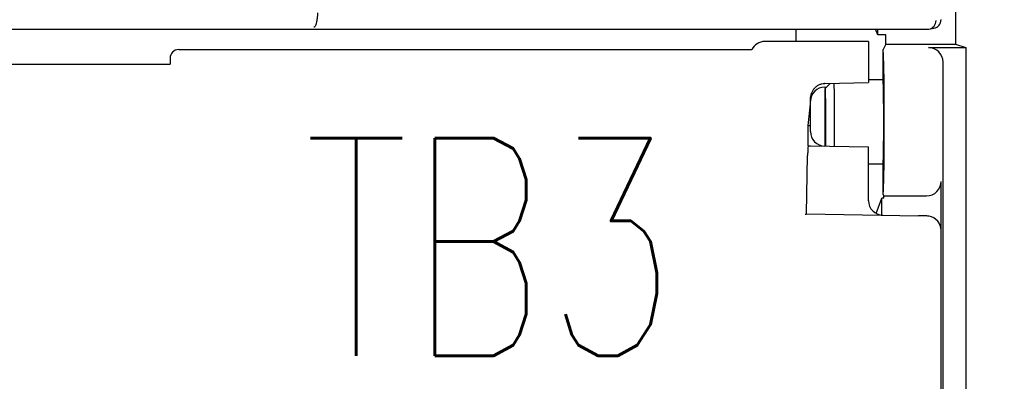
# Model space of a CAD drawing. Header units: millimetres. Extents: x 35 to 807, y -209 to 637.
# Tile 21 of 41: x 371 to 405, y 220 to 233. Entities that reach past the tile are written whole.
import ezdxf
from ezdxf import colors
from ezdxf.entities.mleader import LeaderData, LeaderLine
from ezdxf.math import Vec2, Vec3

# ---------------------------------------------------------------- set-up
doc = ezdxf.new("R2010")
doc.units = ezdxf.units.MM
doc.layers.get('0').update_dxf_attribs({"linetype": 'CONTINUOUS'})
for name, color, linetype in [('10', 3, 'CONTINUOUS'), ('11', 2, 'CONTINUOUS'), ('19', 2, 'CONTINUOUS')]:
    doc.layers.add(name, color=color, linetype=linetype)
doc.styles.add('STANDARD1', font='romans.shx', dxfattribs={"width": 0.7, "bigfont": 'extfont.shx'})

# ---------------------------------------------------------------- blocks, each defined once
blk = doc.blocks.new('_OPEN30')
at = {"color": 0, "linetype": 'ByBlock'}
for p, q in [((-1, 0.2679), (0, 0)), ((0, 0), (-1, -0.2679)), ((0, 0), (-1, 0))]:
    blk.add_line(p, q, dxfattribs=at)

msp = doc.modelspace()

# ---------------------------------------------------------------- linework, layer by layer
at = {"layer": '10'}
for p, q in [((403.515, 256.959), (403.515, 232.057)), ((398.015, 232.574), (398.015, 232.15)), ((400.832, 232.375), (400.759, 232.574)), ((400.832, 232.375), (400.832, 232.574)), ((402.592, 232.578), (402.764, 232.606)), ((401.106, 232.375), (400.832, 232.375)), ((401.106, 232.057), (401.106, 232.375)), ((400.515, 232.15), (396.942, 232.15)), ((400.515, 232.15), (400.515, 230.734)), ((401.106, 232.057), (401.015, 231.874)), ((401.106, 232.057), (403.515, 232.057)), ((402.583, 231.94), (403.866, 231.94)), ((403.515, 232.057), (403.866, 231.94)), ((403.866, 231.94), (403.866, 193.855)), ((376.465, 231.574), (376.465, 231.374)), ((376.765, 231.874), (396.495, 231.874)), ((396.494, 231.874), (396.496, 231.873)), ((401.015, 230.824), (401.015, 231.874)), ((401.015, 231.874), (401.016, 231.873)), ((361.565, 231.374), (376.465, 231.374)), ((403.083, 194.355), (403.083, 231.441)), ((399.006, 230.705), (400.515, 230.734)), ((399.006, 230.582), (399.074, 230.583)), ((399.2, 230.709), (399.015, 230.524)), ((401.015, 230.824), (400.515, 230.824)), ((399.015, 230.524), (399.015, 228.545)), ((398.443, 229.254), (398.515, 229.996)), ((398.515, 229.045), (398.515, 230.091)), ((398.443, 229.254), (398.515, 229.254)), ((398.443, 228.554), (398.443, 229.254)), ((398.443, 228.554), (398.515, 228.554)), ((398.515, 228.554), (400.515, 228.519)), ((400.515, 226.665), (400.515, 228.519)), ((398.38, 226.211), (398.418, 228.225)), ((401.015, 227.924), (400.515, 227.924)), ((401.015, 226.873), (401.015, 227.924)), ((403.015, 150.074), (403.015, 227.329)), ((401.016, 226.874), (401.015, 226.873)), ((401.015, 226.873), (401.037, 226.83)), ((401.037, 226.83), (402.515, 226.83)), ((401.037, 226.754), (401.037, 226.83)), ((400.778, 226.225), (400.971, 226.754)), ((401.037, 226.754), (400.971, 226.754)), ((400.971, 226.168), (400.971, 226.754)), ((398.378, 226.209), (398.38, 226.211)), ((398.38, 226.211), (402.234, 226.144)), ((402.522, 226.139), (402.235, 226.144))]:
    msp.add_line(p, q, dxfattribs=at)
for centre, radius, start, end in [((402.543, 232.871), 0.298, 270.0317, 279.4783), ((396.942, 231.65), 0.5, 89.9988, 153.4289), ((376.765, 231.573), 0.3, 89.9666, 179.9609), ((399.015, 230.082), 0.5, 91, 178.9464), ((399.027, 229.618), 1.087, 91.0921, 91.53), ((399.015, 229.045), 0.5, 180, 269), ((401.015, 226.665), 0.5, 180, 269), ((402.514, 225.636), 0.503, 80.2913, 89.0441)]:
    msp.add_arc(centre, radius, start, end, dxfattribs=at)
for centre, major_axis, ratio, start_param, end_param in [((399.018, 230.821), (1.482, -1.35), 0.997497, 2.814967, 2.83277), ((402.582, 231.44), (0.475, 0.158), 0.998478, -0.32105, 1.248833), ((401.015, 229.374), (0, 2.5), 0.017455, -3.124139, -0.017453), ((401.015, 229.374), (0, 1.45), 0.017455, -3.141593, 0), ((402.514, 227.33), (0.475, -0.158), 0.998478, -1.248833, 0.32105), ((397.879, 226.22), (0.5, -0.009), 0.056888, -0.409454, -0.055869), ((401.726, 225.652), (0.696, 0.413), 0.382205, 0.551851, 0.554234), ((402.514, 225.639), (0.501, -0.009), 0.998629, 0.017429, 1.418333)]:
    msp.add_ellipse(centre, major_axis=major_axis, ratio=ratio, start_param=start_param, end_param=end_param, dxfattribs=at)
for points, knots in [([(398.516, 230.172), (398.517, 230.204), (398.524, 230.27), (398.549, 230.365), (398.591, 230.456), (398.648, 230.538), (398.72, 230.607), (398.804, 230.66), (398.898, 230.695), (398.965, 230.704), (398.998, 230.705)], [0, 0, 0, 0, 0.122968, 0.248229, 0.373324, 0.498481, 0.623747, 0.7491, 0.874521, 1, 1, 1, 1]), ([(399.323, 230.711), (399.324, 230.659), (399.327, 230.535), (399.33, 230.322), (399.333, 230.063), (399.335, 229.661), (399.335, 229.15), (399.333, 228.737), (399.331, 228.539)], [0, 0, 0, 0, 0.072404, 0.171831, 0.29334, 0.430887, 0.726282, 1, 1, 1, 1]), ([(399.015, 230.524), (399.015, 230.524), (399.016, 230.522), (399.017, 230.52), (399.017, 230.516), (399.018, 230.51), (399.019, 230.503), (399.02, 230.491), (399.021, 230.471), (399.022, 230.443), (399.024, 230.409), (399.025, 230.37), (399.026, 230.325), (399.027, 230.274), (399.029, 230.198), (399.031, 230.091), (399.032, 229.952), (399.034, 229.8), (399.035, 229.638), (399.035, 229.471), (399.035, 229.302), (399.034, 229.082), (399.033, 228.83), (399.03, 228.634), (399.029, 228.544)], [0, 0, 0, 0, 0.000549, 0.001807, 0.003841, 0.006661, 0.010267, 0.014656, 0.025762, 0.039924, 0.057065, 0.077092, 0.099895, 0.12535, 0.153315, 0.216149, 0.287014, 0.364353, 0.446462, 0.531534, 0.617698, 0.703057, 0.863906, 1, 1, 1, 1]), ([(398.515, 230.091), (398.515, 230.098), (398.515, 230.125), (398.516, 230.152), (398.516, 230.172)], [0, 0, 0, 0, 0.265114, 1, 1, 1, 1]), ([(398.443, 228.554), (398.442, 228.554), (398.441, 228.552), (398.44, 228.55), (398.438, 228.546), (398.437, 228.54), (398.434, 228.525), (398.431, 228.499), (398.428, 228.46), (398.425, 228.412), (398.422, 228.356), (398.42, 228.293), (398.419, 228.248), (398.418, 228.225)], [0, 0, 0, 0, 0.00746, 0.013711, 0.021937, 0.044551, 0.075481, 0.161872, 0.279483, 0.42572, 0.597264, 0.790169, 1, 1, 1, 1])]:
    msp.add_open_spline(points, degree=3, knots=knots, dxfattribs=at)
at = {"layer": '11'}
msp.add_line((335.487, 232.574), (402.543, 232.574), dxfattribs=at)
for centre, start, end in [((402.715, 232.903), 279.421, 359.9621), ((402.542, 232.873), 279.4924, 0.0188)]:
    msp.add_arc(centre, 0.3, start, end, dxfattribs=at)
msp.add_open_spline([(381.541, 233.139), (381.541, 233.106), (381.539, 233.042), (381.532, 232.949), (381.52, 232.864), (381.505, 232.789), (381.486, 232.728), (381.468, 232.686), (381.451, 232.662), (381.44, 232.65), (381.427, 232.641), (381.419, 232.639), (381.414, 232.639)], degree=3, knots=[0, 0, 0, 0, 0.183186, 0.359334, 0.52196, 0.66555, 0.785925, 0.880603, 0.918278, 0.949953, 0.9766, 1, 1, 1, 1], dxfattribs=at)

# ---------------------------------------------------------------- texts
at = {"layer": '19', "char_height": 7.5, "width": 1, "attachment_point": 5, "style": 'STANDARD1'}
for s, insert in [('TB2', (365.263, 225.091)), ('TB3', (387.491, 225.075))]:
    msp.add_mtext(s, dxfattribs=dict(at, insert=insert))

# ---------------------------------------------------------------- leaders
at = {"layer": '19'}
ml = msp.add_multileader_mtext('Standard', dxfattribs=at)
ml.set_content('\\A1;{\\Fromans,extfont|c128;\\W0.7;TB4}', color=256)
ml.set_leader_properties()
ml.set_arrow_properties(name='OPEN30')
ml.build(insert=Vec2(0, 0))
ml.multileader.update_dxf_attribs({"text_left_attachment_type": 6, "text_right_attachment_type": 6, "dogleg_length": 5.893, "arrow_head_size": 7})
ctx = ml.context
ctx.base_point, ctx.char_height, ctx.arrow_head_size, ctx.plane_origin = Vec3(426.891, 220.386), 7.5, 7, Vec3(468.306, 241.33)
ctx.left_attachment, ctx.right_attachment, ctx.text_align_type = 6, 6, 2
notes = []
notes.append((ctx, [(0, (1, 1, 0), (426.28, 220.386), (1, 0), 0.611, [(0, [(396.515, 204)], 0, [])])]))
ctx.mtext.insert, ctx.mtext.alignment, ctx.mtext.flow_direction = Vec3(442.391, 229.386), 3, 5
for ctx, leaders in notes:
    for number, flags, end, landing, length, lines in leaders:
        leader = LeaderData()
        leader.index, (leader.has_last_leader_line, leader.has_dogleg_vector, leader.attachment_direction) = number, flags
        leader.last_leader_point, leader.dogleg_vector, leader.dogleg_length = Vec3(end), Vec3(landing), length
        for number, points, colour, breaks in lines:
            line = LeaderLine()
            line.index, line.vertices, line.color, line.breaks = number, Vec3.list(points), colors.encode_raw_color(colour), breaks
            leader.lines.append(line)
        ctx.leaders.append(leader)

doc.saveas('drawing.dxf')
